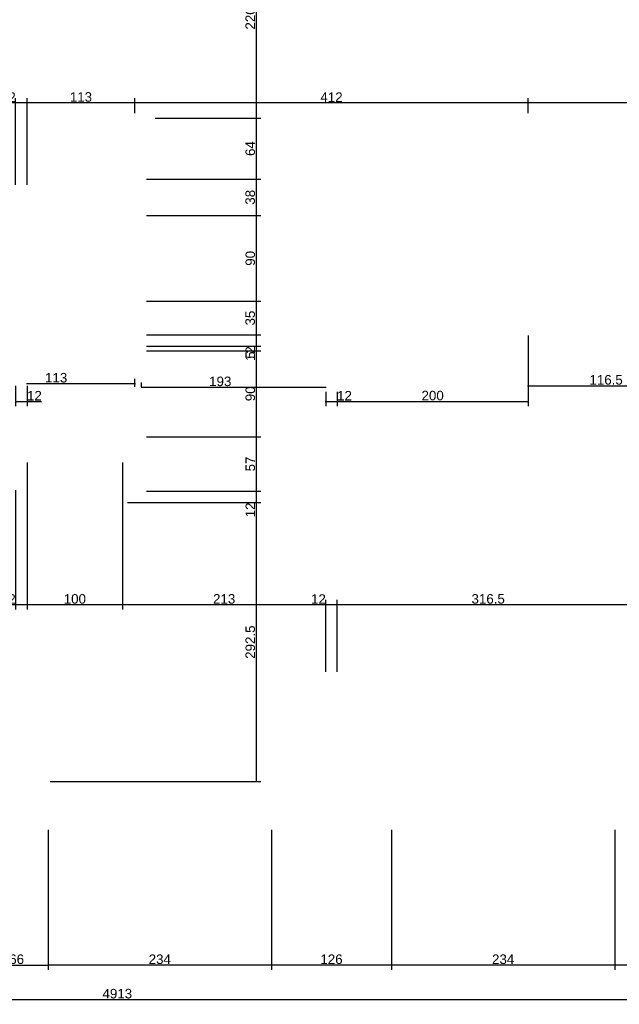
# Model space of a CAD drawing. Header units: millimetres. Extents: x 126553 to 403692, y -95821 to 38049.
# Tile 15 of 256: x 129125 to 129753, y -30615 to -29583. Entities that reach past the tile are written whole.
import ezdxf

# ---------------------------------------------------------------- set-up
doc = ezdxf.new("R2010")
doc.units = ezdxf.units.MM
doc.layers.add('11_wymiary', color=55, linetype='Continuous')
doc.layers.add('11_wymiary @ 50', color=55, linetype='Continuous')
doc.styles.add('11_RJ', font='arial.ttf')
doc.dimstyles.new('11_RJ (cc)', dxfattribs={"dimtxt": 0.2, "dimasz": 0.001, "dimexe": 0.1, "dimexo": 0.1, "dimgap": 0.02, "dimtad": 1, "dimdec": 1, "dimrnd": 0.5, "dimzin": 12, "dimdsep": 46, "dimtxsty": '11_RJ', "dimblk": 'OBLIQUE', "dimcen": 0, "dimdle": 0.01, "dimclrd": 256, "dimclre": 256, "dimclrt": 2, "dimazin": 3, "dimtfac": 1, "dimtdec": 1, "dimtofl": 0, "dimtmove": 0, "dimatfit": 3, "dimldrblk": 'DOT', "dimfxl": 1, "dimtolj": 1, "dimtzin": 13, "dimarcsym": 0})

# ---------------------------------------------------------------- blocks, each defined once
blk = doc.blocks.new('_Oblique')
at = {"color": 0, "linetype": 'ByBlock', "lineweight": -2}
blk.add_line((-0.5, -0.5), (0.5, 0.5), dxfattribs=at)
blk = doc.blocks.new('*D1806')
at = {"layer": '11_wymiary', "lineweight": -2, "transparency": 16777216}
for p, q in [((129748.2, -30431.7), (129748.2, -30578.5)), ((129814.5, -30431.7), (129814.5, -30578.5)), ((129815, -30573.5), (129747.7, -30573.5))]:
    blk.add_line(p, q, dxfattribs=at)
at = {"layer": 'Defpoints', "color": 0, "transparency": 16777216}
for p in [(129748.2, -30426.7), (129814.5, -30426.7), (129748.2, -30573.5)]:
    blk.add_point(p, dxfattribs=at)
at = {"layer": '11_wymiary', "lineweight": -2, "transparency": 16777216, "xscale": 0.05, "yscale": 0.05, "zscale": 0.05, "rotation": 180}
blk.add_blockref('_Oblique', (129748.2, -30573.5), dxfattribs=at)
at = {"layer": '11_wymiary', "lineweight": -2, "transparency": 16777216, "xscale": 0.05, "yscale": 0.05, "zscale": 0.05}
blk.add_blockref('_Oblique', (129814.5, -30573.5), dxfattribs=at)
at = {"layer": '11_wymiary', "color": 2, "transparency": 16777216, "insert": (129781.4, -30567.4), "char_height": 10, "attachment_point": 5, "style": '11_RJ'}
blk.add_mtext('\\A1;66', dxfattribs=at)
blk = doc.blocks.new('_Dot')
at = {"color": 0, "linetype": 'ByBlock', "lineweight": -2}
blk.add_line((-0.5, 0), (-1, 0), dxfattribs=at)
at = {"color": 0, "linetype": 'ByBlock', "const_width": 0.5}
blk.add_lwpolyline([(-0.25, 0, 1), (0.25, 0, 1)], format="xyb", close=True, dxfattribs=at)
blk = doc.blocks.new('*D1807')
at = {"layer": '11_wymiary', "lineweight": -2, "transparency": 16777216}
for p, q in [((129514.4, -30431.7), (129514.4, -30578.5)), ((129748.2, -30431.7), (129748.2, -30578.5)), ((129748.7, -30573.5), (129513.9, -30573.5))]:
    blk.add_line(p, q, dxfattribs=at)
at = {"layer": 'Defpoints', "color": 0, "transparency": 16777216}
for p in [(129514.4, -30426.7), (129748.2, -30426.7), (129514.4, -30573.5)]:
    blk.add_point(p, dxfattribs=at)
at = {"layer": '11_wymiary', "lineweight": -2, "transparency": 16777216, "xscale": 0.05, "yscale": 0.05, "zscale": 0.05, "rotation": 180}
blk.add_blockref('_Oblique', (129514.4, -30573.5), dxfattribs=at)
at = {"layer": '11_wymiary', "lineweight": -2, "transparency": 16777216, "xscale": 0.05, "yscale": 0.05, "zscale": 0.05}
blk.add_blockref('_Oblique', (129748.2, -30573.5), dxfattribs=at)
at = {"layer": '11_wymiary', "color": 2, "transparency": 16777216, "insert": (129631.3, -30567.4), "char_height": 10, "attachment_point": 5, "style": '11_RJ'}
blk.add_mtext('\\A1;234', dxfattribs=at)
blk = doc.blocks.new('*D1808')
at = {"layer": '11_wymiary', "lineweight": -2, "transparency": 16777216}
for p, q in [((129388.4, -30431.7), (129388.4, -30578.5)), ((129514.4, -30431.7), (129514.4, -30578.5)), ((129514.9, -30573.5), (129387.9, -30573.5))]:
    blk.add_line(p, q, dxfattribs=at)
at = {"layer": 'Defpoints', "color": 0, "transparency": 16777216}
for p in [(129388.4, -30426.7), (129514.4, -30426.7), (129388.4, -30573.5)]:
    blk.add_point(p, dxfattribs=at)
at = {"layer": '11_wymiary', "lineweight": -2, "transparency": 16777216, "xscale": 0.05, "yscale": 0.05, "zscale": 0.05, "rotation": 180}
blk.add_blockref('_Oblique', (129388.4, -30573.5), dxfattribs=at)
at = {"layer": '11_wymiary', "lineweight": -2, "transparency": 16777216, "xscale": 0.05, "yscale": 0.05, "zscale": 0.05}
blk.add_blockref('_Oblique', (129514.4, -30573.5), dxfattribs=at)
at = {"layer": '11_wymiary', "color": 2, "transparency": 16777216, "insert": (129451.4, -30567.4), "char_height": 10, "attachment_point": 5, "style": '11_RJ'}
blk.add_mtext('\\A1;126', dxfattribs=at)
blk = doc.blocks.new('*D1809')
at = {"layer": '11_wymiary', "lineweight": -2, "transparency": 16777216}
for p, q in [((129154.5, -30431.7), (129154.5, -30578.5)), ((129388.4, -30431.7), (129388.4, -30578.5)), ((129388.9, -30573.5), (129154, -30573.5))]:
    blk.add_line(p, q, dxfattribs=at)
at = {"layer": 'Defpoints', "color": 0, "transparency": 16777216}
for p in [(129154.5, -30426.7), (129388.4, -30426.7), (129154.5, -30573.5)]:
    blk.add_point(p, dxfattribs=at)
at = {"layer": '11_wymiary', "lineweight": -2, "transparency": 16777216, "xscale": 0.05, "yscale": 0.05, "zscale": 0.05, "rotation": 180}
blk.add_blockref('_Oblique', (129154.5, -30573.5), dxfattribs=at)
at = {"layer": '11_wymiary', "lineweight": -2, "transparency": 16777216, "xscale": 0.05, "yscale": 0.05, "zscale": 0.05}
blk.add_blockref('_Oblique', (129388.4, -30573.5), dxfattribs=at)
at = {"layer": '11_wymiary', "color": 2, "transparency": 16777216, "insert": (129271.4, -30567.4), "char_height": 10, "attachment_point": 5, "style": '11_RJ'}
blk.add_mtext('\\A1;234', dxfattribs=at)
blk = doc.blocks.new('*D1810')
at = {"layer": '11_wymiary', "lineweight": -2, "transparency": 16777216}
for p, q in [((129088.4, -30558.5), (129088.4, -30578.5)), ((129154.5, -30558.5), (129154.5, -30578.5)), ((129087.9, -30573.5), (129155, -30573.5))]:
    blk.add_line(p, q, dxfattribs=at)
at = {"layer": 'Defpoints', "color": 0, "transparency": 16777216}
for p in [(129088.4, -30553.5), (129154.5, -30553.5), (129154.5, -30573.5)]:
    blk.add_point(p, dxfattribs=at)
at = {"layer": '11_wymiary', "lineweight": -2, "transparency": 16777216, "xscale": 0.05, "yscale": 0.05, "zscale": 0.05, "rotation": 180}
blk.add_blockref('_Oblique', (129088.4, -30573.5), dxfattribs=at)
at = {"layer": '11_wymiary', "lineweight": -2, "transparency": 16777216, "xscale": 0.05, "yscale": 0.05, "zscale": 0.05}
blk.add_blockref('_Oblique', (129154.5, -30573.5), dxfattribs=at)
at = {"layer": '11_wymiary', "color": 2, "transparency": 16777216, "insert": (129121.4, -30567.4), "char_height": 10, "attachment_point": 5, "style": '11_RJ'}
blk.add_mtext('\\A1;66', dxfattribs=at)
blk = doc.blocks.new('*D2021')
at = {"layer": '11_wymiary', "lineweight": -2, "transparency": 16777216}
for p, q in [((129372.4, -29464.7), (129372.4, -29686.1)), ((129351.4, -29465.2), (129377.4, -29465.2)), ((129266.4, -29685.6), (129377.4, -29685.6))]:
    blk.add_line(p, q, dxfattribs=at)
at = {"layer": 'Defpoints', "color": 0, "transparency": 16777216}
for p in [(129346.4, -29465.2), (129261.4, -29685.6), (129372.4, -29685.6)]:
    blk.add_point(p, dxfattribs=at)
at = {"layer": '11_wymiary', "lineweight": -2, "transparency": 16777216, "xscale": 0.05, "yscale": 0.05, "zscale": 0.05}
for p, rotation in [((129372.4, -29465.2), 90), ((129372.4, -29685.6), 270)]:
    blk.add_blockref('_Oblique', p, dxfattribs=dict(at, rotation=rotation))
at = {"layer": '11_wymiary', "color": 2, "transparency": 16777216, "insert": (129366.3, -29575.4), "char_height": 10, "attachment_point": 5, "rotation": 90, "style": '11_RJ'}
blk.add_mtext('\\A1;220.5', dxfattribs=at)
blk = doc.blocks.new('*D2022')
at = {"layer": '11_wymiary', "lineweight": -2, "transparency": 16777216}
for p, q in [((129266.4, -29685.6), (129377.4, -29685.6)), ((129372.4, -29685.1), (129372.4, -29750.1)), ((129257.4, -29749.6), (129377.4, -29749.6))]:
    blk.add_line(p, q, dxfattribs=at)
at = {"layer": 'Defpoints', "color": 0, "transparency": 16777216}
for p in [(129261.4, -29685.6), (129252.4, -29749.6), (129372.4, -29749.6)]:
    blk.add_point(p, dxfattribs=at)
at = {"layer": '11_wymiary', "lineweight": -2, "transparency": 16777216, "xscale": 0.05, "yscale": 0.05, "zscale": 0.05}
for p, rotation in [((129372.4, -29685.6), 90), ((129372.4, -29749.6), 270)]:
    blk.add_blockref('_Oblique', p, dxfattribs=dict(at, rotation=rotation))
at = {"layer": '11_wymiary', "color": 2, "transparency": 16777216, "insert": (129366.3, -29717.6), "char_height": 10, "attachment_point": 5, "rotation": 90, "style": '11_RJ'}
blk.add_mtext('\\A1;64', dxfattribs=at)
blk = doc.blocks.new('*D2023')
at = {"layer": '11_wymiary', "lineweight": -2, "transparency": 16777216}
for p, q in [((129257.4, -29749.6), (129377.4, -29749.6)), ((129372.4, -29749.1), (129372.4, -29788.2)), ((129257.4, -29787.7), (129377.4, -29787.7))]:
    blk.add_line(p, q, dxfattribs=at)
at = {"layer": 'Defpoints', "color": 0, "transparency": 16777216}
for p in [(129252.4, -29749.6), (129252.4, -29787.7), (129372.4, -29787.7)]:
    blk.add_point(p, dxfattribs=at)
at = {"layer": '11_wymiary', "lineweight": -2, "transparency": 16777216, "xscale": 0.05, "yscale": 0.05, "zscale": 0.05}
for p, rotation in [((129372.4, -29749.6), 90), ((129372.4, -29787.7), 270)]:
    blk.add_blockref('_Oblique', p, dxfattribs=dict(at, rotation=rotation))
at = {"layer": '11_wymiary', "color": 2, "transparency": 16777216, "insert": (129366.2, -29768.7), "char_height": 10, "attachment_point": 5, "rotation": 90, "style": '11_RJ'}
blk.add_mtext('\\A1;38', dxfattribs=at)
blk = doc.blocks.new('*D2024')
at = {"layer": '11_wymiary', "lineweight": -2, "transparency": 16777216}
for p, q in [((129257.4, -29787.7), (129377.4, -29787.7)), ((129372.4, -29787.2), (129372.4, -29878.2)), ((129257.4, -29877.7), (129377.4, -29877.7))]:
    blk.add_line(p, q, dxfattribs=at)
at = {"layer": 'Defpoints', "color": 0, "transparency": 16777216}
for p in [(129252.4, -29787.7), (129252.4, -29877.7), (129372.4, -29877.7)]:
    blk.add_point(p, dxfattribs=at)
at = {"layer": '11_wymiary', "lineweight": -2, "transparency": 16777216, "xscale": 0.05, "yscale": 0.05, "zscale": 0.05}
for p, rotation in [((129372.4, -29787.7), 90), ((129372.4, -29877.7), 270)]:
    blk.add_blockref('_Oblique', p, dxfattribs=dict(at, rotation=rotation))
at = {"layer": '11_wymiary', "color": 2, "transparency": 16777216, "insert": (129366.3, -29832.7), "char_height": 10, "attachment_point": 5, "rotation": 90, "style": '11_RJ'}
blk.add_mtext('\\A1;90', dxfattribs=at)
blk = doc.blocks.new('*D2025')
at = {"layer": '11_wymiary', "lineweight": -2, "transparency": 16777216}
for p, q in [((129372.4, -29877.2), (129372.4, -29913.4)), ((129257.4, -29877.7), (129377.4, -29877.7)), ((129257.4, -29912.9), (129377.4, -29912.9))]:
    blk.add_line(p, q, dxfattribs=at)
at = {"layer": 'Defpoints', "color": 0, "transparency": 16777216}
for p in [(129252.4, -29877.7), (129252.4, -29912.9), (129372.4, -29912.9)]:
    blk.add_point(p, dxfattribs=at)
at = {"layer": '11_wymiary', "lineweight": -2, "transparency": 16777216, "xscale": 0.05, "yscale": 0.05, "zscale": 0.05}
for p, rotation in [((129372.4, -29877.7), 90), ((129372.4, -29912.9), 270)]:
    blk.add_blockref('_Oblique', p, dxfattribs=dict(at, rotation=rotation))
at = {"layer": '11_wymiary', "color": 2, "transparency": 16777216, "insert": (129366.2, -29895.3), "char_height": 10, "attachment_point": 5, "rotation": 90, "style": '11_RJ'}
blk.add_mtext('\\A1;35', dxfattribs=at)
blk = doc.blocks.new('*D2026')
at = {"layer": '11_wymiary', "lineweight": -2, "transparency": 16777216}
for p, q in [((129257.4, -29912.9), (129377.4, -29912.9)), ((129372.4, -29912.4), (129372.4, -29924.9)), ((129257.4, -29924.9), (129377.4, -29924.9)), ((129372.4, -29924.9), (129372.4, -29940.3))]:
    blk.add_line(p, q, dxfattribs=at)
at = {"layer": 'Defpoints', "color": 0, "transparency": 16777216}
for p in [(129252.4, -29912.9), (129252.4, -29924.9), (129372.4, -29924.9)]:
    blk.add_point(p, dxfattribs=at)
at = {"layer": '11_wymiary', "lineweight": -2, "transparency": 16777216, "xscale": 0.05, "yscale": 0.05, "zscale": 0.05}
for p, rotation in [((129372.4, -29912.9), 90), ((129372.4, -29924.9), 270)]:
    blk.add_blockref('_Oblique', p, dxfattribs=dict(at, rotation=rotation))
at = {"layer": '11_wymiary', "color": 2, "transparency": 16777216, "insert": (129366.3, -29932.6), "char_height": 10, "attachment_point": 5, "rotation": 90, "style": '11_RJ'}
blk.add_mtext('\\A1;12', dxfattribs=at)
blk = doc.blocks.new('*D2027')
at = {"layer": '11_wymiary', "lineweight": -2, "transparency": 16777216}
for p, q in [((129257.4, -29924.9), (129377.4, -29924.9)), ((129372.4, -29924.4), (129372.4, -29929.7)), ((129257.4, -29929.7), (129377.4, -29929.7)), ((129372.4, -29929.7), (129372.4, -29938.4))]:
    blk.add_line(p, q, dxfattribs=at)
at = {"layer": 'Defpoints', "color": 0, "transparency": 16777216}
for p in [(129252.4, -29924.9), (129252.4, -29929.7), (129372.4, -29929.7)]:
    blk.add_point(p, dxfattribs=at)
at = {"layer": '11_wymiary', "lineweight": -2, "transparency": 16777216, "xscale": 0.05, "yscale": 0.05, "zscale": 0.05}
for p, rotation in [((129372.4, -29924.9), 90), ((129372.4, -29929.7), 270)]:
    blk.add_blockref('_Oblique', p, dxfattribs=dict(at, rotation=rotation))
at = {"layer": '11_wymiary', "color": 2, "transparency": 16777216, "insert": (129366.3, -29934.1), "char_height": 10, "attachment_point": 5, "rotation": 90, "style": '11_RJ'}
blk.add_mtext('\\A1;5', dxfattribs=at)
blk = doc.blocks.new('*D2028')
at = {"layer": '11_wymiary', "lineweight": -2, "transparency": 16777216}
for p, q in [((129257.4, -29929.7), (129377.4, -29929.7)), ((129372.4, -29929.2), (129372.4, -30020.2)), ((129257.4, -30019.7), (129377.4, -30019.7))]:
    blk.add_line(p, q, dxfattribs=at)
at = {"layer": 'Defpoints', "color": 0, "transparency": 16777216}
for p in [(129252.4, -29929.7), (129252.4, -30019.7), (129372.4, -30019.7)]:
    blk.add_point(p, dxfattribs=at)
at = {"layer": '11_wymiary', "lineweight": -2, "transparency": 16777216, "xscale": 0.05, "yscale": 0.05, "zscale": 0.05}
for p, rotation in [((129372.4, -29929.7), 90), ((129372.4, -30019.7), 270)]:
    blk.add_blockref('_Oblique', p, dxfattribs=dict(at, rotation=rotation))
at = {"layer": '11_wymiary', "color": 2, "transparency": 16777216, "insert": (129366.3, -29974.7), "char_height": 10, "attachment_point": 5, "rotation": 90, "style": '11_RJ'}
blk.add_mtext('\\A1;90', dxfattribs=at)
blk = doc.blocks.new('*D2029')
at = {"layer": '11_wymiary', "lineweight": -2, "transparency": 16777216}
for p, q in [((129257.4, -30019.7), (129377.4, -30019.7)), ((129372.4, -30019.2), (129372.4, -30077.2)), ((129257.4, -30076.7), (129377.4, -30076.7))]:
    blk.add_line(p, q, dxfattribs=at)
at = {"layer": 'Defpoints', "color": 0, "transparency": 16777216}
for p in [(129252.4, -30019.7), (129252.4, -30076.7), (129372.4, -30076.7)]:
    blk.add_point(p, dxfattribs=at)
at = {"layer": '11_wymiary', "lineweight": -2, "transparency": 16777216, "xscale": 0.05, "yscale": 0.05, "zscale": 0.05}
for p, rotation in [((129372.4, -30019.7), 90), ((129372.4, -30076.7), 270)]:
    blk.add_blockref('_Oblique', p, dxfattribs=dict(at, rotation=rotation))
at = {"layer": '11_wymiary', "color": 2, "transparency": 16777216, "insert": (129366.3, -30048.2), "char_height": 10, "attachment_point": 5, "rotation": 90, "style": '11_RJ'}
blk.add_mtext('\\A1;57', dxfattribs=at)
blk = doc.blocks.new('*D2030')
at = {"layer": '11_wymiary', "lineweight": -2, "transparency": 16777216}
for p, q in [((129257.4, -30076.7), (129377.4, -30076.7)), ((129372.4, -30076.2), (129372.4, -30088.7)), ((129237.4, -30088.7), (129377.4, -30088.7)), ((129372.4, -30088.7), (129372.4, -30104.1))]:
    blk.add_line(p, q, dxfattribs=at)
at = {"layer": 'Defpoints', "color": 0, "transparency": 16777216}
for p in [(129252.4, -30076.7), (129232.4, -30088.7), (129372.4, -30088.7)]:
    blk.add_point(p, dxfattribs=at)
at = {"layer": '11_wymiary', "lineweight": -2, "transparency": 16777216, "xscale": 0.05, "yscale": 0.05, "zscale": 0.05}
for p, rotation in [((129372.4, -30076.7), 90), ((129372.4, -30088.7), 270)]:
    blk.add_blockref('_Oblique', p, dxfattribs=dict(at, rotation=rotation))
at = {"layer": '11_wymiary', "color": 2, "transparency": 16777216, "insert": (129366.3, -30096.4), "char_height": 10, "attachment_point": 5, "rotation": 90, "style": '11_RJ'}
blk.add_mtext('\\A1;12', dxfattribs=at)
blk = doc.blocks.new('*D2031')
at = {"layer": '11_wymiary', "lineweight": -2, "transparency": 16777216}
for p, q in [((129237.4, -30088.7), (129377.4, -30088.7)), ((129372.4, -30088.2), (129372.4, -30381.7)), ((129156.4, -30381.2), (129377.4, -30381.2))]:
    blk.add_line(p, q, dxfattribs=at)
at = {"layer": 'Defpoints', "color": 0, "transparency": 16777216}
for p in [(129232.4, -30088.7), (129151.4, -30381.2), (129372.4, -30381.2)]:
    blk.add_point(p, dxfattribs=at)
at = {"layer": '11_wymiary', "lineweight": -2, "transparency": 16777216, "xscale": 0.05, "yscale": 0.05, "zscale": 0.05}
for p, rotation in [((129372.4, -30088.7), 90), ((129372.4, -30381.2), 270)]:
    blk.add_blockref('_Oblique', p, dxfattribs=dict(at, rotation=rotation))
at = {"layer": '11_wymiary', "color": 2, "transparency": 16777216, "insert": (129366.3, -30235), "char_height": 10, "attachment_point": 5, "rotation": 90, "style": '11_RJ'}
blk.add_mtext('\\A1;292.5', dxfattribs=at)
blk = doc.blocks.new('*D2055')
at = {"layer": '11_wymiary', "lineweight": -2, "transparency": 16777216}
for p, q in [((129905.9, -29669.7), (129656.9, -29669.7)), ((129657.4, -29680.6), (129657.4, -29664.7)), ((129905.4, -29680.6), (129905.4, -29664.7))]:
    blk.add_line(p, q, dxfattribs=at)
at = {"layer": 'Defpoints', "color": 0, "transparency": 16777216}
for p in [(129657.4, -29669.7), (129657.4, -29685.6), (129905.4, -29685.6)]:
    blk.add_point(p, dxfattribs=at)
at = {"layer": '11_wymiary', "lineweight": -2, "transparency": 16777216, "xscale": 0.05, "yscale": 0.05, "zscale": 0.05, "rotation": 180}
blk.add_blockref('_Oblique', (129657.4, -29669.7), dxfattribs=at)
at = {"layer": '11_wymiary', "lineweight": -2, "transparency": 16777216, "xscale": 0.05, "yscale": 0.05, "zscale": 0.05}
blk.add_blockref('_Oblique', (129905.4, -29669.7), dxfattribs=at)
at = {"layer": '11_wymiary', "color": 2, "transparency": 16777216, "insert": (129781.4, -29663.6), "char_height": 10, "attachment_point": 5, "style": '11_RJ'}
blk.add_mtext('\\A1;248', dxfattribs=at)
blk = doc.blocks.new('*D2056')
at = {"layer": '11_wymiary', "lineweight": -2, "transparency": 16777216}
for p, q in [((129657.9, -29669.7), (129244.9, -29669.7)), ((129245.4, -29680.6), (129245.4, -29664.7)), ((129657.4, -29680.6), (129657.4, -29664.7))]:
    blk.add_line(p, q, dxfattribs=at)
at = {"layer": 'Defpoints', "color": 0, "transparency": 16777216}
for p in [(129245.4, -29669.7), (129245.4, -29685.6), (129657.4, -29685.6)]:
    blk.add_point(p, dxfattribs=at)
at = {"layer": '11_wymiary', "lineweight": -2, "transparency": 16777216, "xscale": 0.05, "yscale": 0.05, "zscale": 0.05, "rotation": 180}
blk.add_blockref('_Oblique', (129245.4, -29669.7), dxfattribs=at)
at = {"layer": '11_wymiary', "lineweight": -2, "transparency": 16777216, "xscale": 0.05, "yscale": 0.05, "zscale": 0.05}
blk.add_blockref('_Oblique', (129657.4, -29669.7), dxfattribs=at)
at = {"layer": '11_wymiary', "color": 2, "transparency": 16777216, "insert": (129451.4, -29663.7), "char_height": 10, "attachment_point": 5, "style": '11_RJ'}
blk.add_mtext('\\A1;412', dxfattribs=at)
blk = doc.blocks.new('*D2057')
at = {"layer": '11_wymiary', "lineweight": -2, "transparency": 16777216}
for p, q in [((129245.9, -29669.7), (129131.8, -29669.7)), ((129132.3, -29755.6), (129132.3, -29664.7)), ((129245.4, -29680.6), (129245.4, -29664.7))]:
    blk.add_line(p, q, dxfattribs=at)
at = {"layer": 'Defpoints', "color": 0, "transparency": 16777216}
for p in [(129132.3, -29669.7), (129245.4, -29685.6), (129132.3, -29760.6)]:
    blk.add_point(p, dxfattribs=at)
at = {"layer": '11_wymiary', "lineweight": -2, "transparency": 16777216, "xscale": 0.05, "yscale": 0.05, "zscale": 0.05, "rotation": 180}
blk.add_blockref('_Oblique', (129132.3, -29669.7), dxfattribs=at)
at = {"layer": '11_wymiary', "lineweight": -2, "transparency": 16777216, "xscale": 0.05, "yscale": 0.05, "zscale": 0.05}
blk.add_blockref('_Oblique', (129245.4, -29669.7), dxfattribs=at)
at = {"layer": '11_wymiary', "color": 2, "transparency": 16777216, "insert": (129188.8, -29663.6), "char_height": 10, "attachment_point": 5, "style": '11_RJ'}
blk.add_mtext('\\A1;113', dxfattribs=at)
blk = doc.blocks.new('*D2058')
at = {"layer": '11_wymiary', "lineweight": -2, "transparency": 16777216}
for p, q in [((129120.3, -29669.7), (129105, -29669.7)), ((129120.3, -29755.6), (129120.3, -29664.7)), ((129132.8, -29669.7), (129120.3, -29669.7)), ((129132.3, -29755.6), (129132.3, -29664.7))]:
    blk.add_line(p, q, dxfattribs=at)
at = {"layer": 'Defpoints', "color": 0, "transparency": 16777216}
for p in [(129120.3, -29669.7), (129120.3, -29760.6), (129132.3, -29760.6)]:
    blk.add_point(p, dxfattribs=at)
at = {"layer": '11_wymiary', "lineweight": -2, "transparency": 16777216, "xscale": 0.05, "yscale": 0.05, "zscale": 0.05, "rotation": 180}
blk.add_blockref('_Oblique', (129120.3, -29669.7), dxfattribs=at)
at = {"layer": '11_wymiary', "lineweight": -2, "transparency": 16777216, "xscale": 0.05, "yscale": 0.05, "zscale": 0.05}
blk.add_blockref('_Oblique', (129132.3, -29669.7), dxfattribs=at)
at = {"layer": '11_wymiary', "color": 2, "transparency": 16777216, "insert": (129112.6, -29663.7), "char_height": 10, "attachment_point": 5, "style": '11_RJ'}
blk.add_mtext('\\A1;12', dxfattribs=at)
blk = doc.blocks.new('*D2119')
at = {"layer": '11_wymiary', "lineweight": -2, "transparency": 16777216}
for p, q in [((129774.4, -30195.8), (129456.9, -30195.8)), ((129457.4, -30266.1), (129457.4, -30190.8)), ((129773.9, -30329.1), (129773.9, -30190.8))]:
    blk.add_line(p, q, dxfattribs=at)
at = {"layer": 'Defpoints', "color": 0, "transparency": 16777216}
for p in [(129457.4, -30195.8), (129457.4, -30271.1), (129773.9, -30334.1)]:
    blk.add_point(p, dxfattribs=at)
at = {"layer": '11_wymiary', "lineweight": -2, "transparency": 16777216, "xscale": 0.05, "yscale": 0.05, "zscale": 0.05, "rotation": 180}
blk.add_blockref('_Oblique', (129457.4, -30195.8), dxfattribs=at)
at = {"layer": '11_wymiary', "lineweight": -2, "transparency": 16777216, "xscale": 0.05, "yscale": 0.05, "zscale": 0.05}
blk.add_blockref('_Oblique', (129773.9, -30195.8), dxfattribs=at)
at = {"layer": '11_wymiary', "color": 2, "transparency": 16777216, "insert": (129615.6, -30189.7), "char_height": 10, "attachment_point": 5, "style": '11_RJ'}
blk.add_mtext('\\A1;316.5', dxfattribs=at)
blk = doc.blocks.new('*D2120')
at = {"layer": '11_wymiary', "lineweight": -2, "transparency": 16777216}
for p, q in [((129445.4, -30195.8), (129430, -30195.8)), ((129445.4, -30266.1), (129445.4, -30190.8)), ((129457.9, -30195.8), (129445.4, -30195.8)), ((129457.4, -30266.1), (129457.4, -30190.8))]:
    blk.add_line(p, q, dxfattribs=at)
at = {"layer": 'Defpoints', "color": 0, "transparency": 16777216}
for p in [(129445.4, -30195.8), (129445.4, -30271.1), (129457.4, -30271.1)]:
    blk.add_point(p, dxfattribs=at)
at = {"layer": '11_wymiary', "lineweight": -2, "transparency": 16777216, "xscale": 0.05, "yscale": 0.05, "zscale": 0.05, "rotation": 180}
blk.add_blockref('_Oblique', (129445.4, -30195.8), dxfattribs=at)
at = {"layer": '11_wymiary', "lineweight": -2, "transparency": 16777216, "xscale": 0.05, "yscale": 0.05, "zscale": 0.05}
blk.add_blockref('_Oblique', (129457.4, -30195.8), dxfattribs=at)
at = {"layer": '11_wymiary', "color": 2, "transparency": 16777216, "insert": (129437.7, -30189.8), "char_height": 10, "attachment_point": 5, "style": '11_RJ'}
blk.add_mtext('\\A1;12', dxfattribs=at)
blk = doc.blocks.new('*D2121')
at = {"layer": '11_wymiary', "lineweight": -2, "transparency": 16777216}
for p, q in [((129232.4, -30046.6), (129232.4, -30200.8)), ((129445.9, -30195.8), (129231.9, -30195.8)), ((129445.4, -30266.1), (129445.4, -30190.8))]:
    blk.add_line(p, q, dxfattribs=at)
at = {"layer": 'Defpoints', "color": 0, "transparency": 16777216}
for p in [(129232.4, -30041.6), (129232.4, -30195.8), (129445.4, -30271.1)]:
    blk.add_point(p, dxfattribs=at)
at = {"layer": '11_wymiary', "lineweight": -2, "transparency": 16777216, "xscale": 0.05, "yscale": 0.05, "zscale": 0.05, "rotation": 180}
blk.add_blockref('_Oblique', (129232.4, -30195.8), dxfattribs=at)
at = {"layer": '11_wymiary', "lineweight": -2, "transparency": 16777216, "xscale": 0.05, "yscale": 0.05, "zscale": 0.05}
blk.add_blockref('_Oblique', (129445.4, -30195.8), dxfattribs=at)
at = {"layer": '11_wymiary', "color": 2, "transparency": 16777216, "insert": (129338.9, -30189.7), "char_height": 10, "attachment_point": 5, "style": '11_RJ'}
blk.add_mtext('\\A1;213', dxfattribs=at)
blk = doc.blocks.new('*D2122')
at = {"layer": '11_wymiary', "lineweight": -2, "transparency": 16777216}
for p, q in [((129132.4, -30046.6), (129132.4, -30200.8)), ((129232.4, -30046.6), (129232.4, -30200.8)), ((129232.9, -30195.8), (129131.9, -30195.8))]:
    blk.add_line(p, q, dxfattribs=at)
at = {"layer": 'Defpoints', "color": 0, "transparency": 16777216}
for p in [(129132.4, -30041.6), (129232.4, -30041.6), (129132.4, -30195.8)]:
    blk.add_point(p, dxfattribs=at)
at = {"layer": '11_wymiary', "lineweight": -2, "transparency": 16777216, "xscale": 0.05, "yscale": 0.05, "zscale": 0.05, "rotation": 180}
blk.add_blockref('_Oblique', (129132.4, -30195.8), dxfattribs=at)
at = {"layer": '11_wymiary', "lineweight": -2, "transparency": 16777216, "xscale": 0.05, "yscale": 0.05, "zscale": 0.05}
blk.add_blockref('_Oblique', (129232.4, -30195.8), dxfattribs=at)
at = {"layer": '11_wymiary', "color": 2, "transparency": 16777216, "insert": (129182.4, -30189.7), "char_height": 10, "attachment_point": 5, "style": '11_RJ'}
blk.add_mtext('\\A1;100', dxfattribs=at)
blk = doc.blocks.new('*D2123')
at = {"layer": '11_wymiary', "lineweight": -2, "transparency": 16777216}
for p, q in [((129120.3, -30075.6), (129120.3, -30200.8)), ((129132.3, -30075.6), (129132.3, -30200.8)), ((129120.3, -30195.8), (129105, -30195.8)), ((129132.8, -30195.8), (129120.3, -30195.8))]:
    blk.add_line(p, q, dxfattribs=at)
at = {"layer": 'Defpoints', "color": 0, "transparency": 16777216}
for p in [(129120.3, -30070.6), (129132.3, -30070.6), (129120.3, -30195.8)]:
    blk.add_point(p, dxfattribs=at)
at = {"layer": '11_wymiary', "lineweight": -2, "transparency": 16777216, "xscale": 0.05, "yscale": 0.05, "zscale": 0.05, "rotation": 180}
blk.add_blockref('_Oblique', (129120.3, -30195.8), dxfattribs=at)
at = {"layer": '11_wymiary', "lineweight": -2, "transparency": 16777216, "xscale": 0.05, "yscale": 0.05, "zscale": 0.05}
blk.add_blockref('_Oblique', (129132.3, -30195.8), dxfattribs=at)
at = {"layer": '11_wymiary', "color": 2, "transparency": 16777216, "insert": (129112.6, -30189.8), "char_height": 10, "attachment_point": 5, "style": '11_RJ'}
blk.add_mtext('\\A1;12', dxfattribs=at)
blk = doc.blocks.new('*D2179')
at = {"layer": '11_wymiary', "lineweight": -2, "transparency": 16777216}
for p, q in [((129120.3, -29966.4), (129120.3, -29987.7)), ((129132.3, -29966.4), (129132.3, -29987.7)), ((129119.8, -29982.7), (129132.3, -29982.7)), ((129132.3, -29982.7), (129147.6, -29982.7))]:
    blk.add_line(p, q, dxfattribs=at)
at = {"layer": 'Defpoints', "color": 0, "transparency": 16777216}
for p in [(129120.3, -29961.4), (129132.3, -29961.4), (129132.3, -29982.7)]:
    blk.add_point(p, dxfattribs=at)
at = {"layer": '11_wymiary', "lineweight": -2, "transparency": 16777216, "xscale": 0.05, "yscale": 0.05, "zscale": 0.05, "rotation": 180}
blk.add_blockref('_Oblique', (129120.3, -29982.7), dxfattribs=at)
at = {"layer": '11_wymiary', "lineweight": -2, "transparency": 16777216, "xscale": 0.05, "yscale": 0.05, "zscale": 0.05}
blk.add_blockref('_Oblique', (129132.3, -29982.7), dxfattribs=at)
at = {"layer": '11_wymiary', "color": 2, "transparency": 16777216, "insert": (129140, -29976.7), "char_height": 10, "attachment_point": 5, "style": '11_RJ'}
blk.add_mtext('\\A1;12', dxfattribs=at)
blk = doc.blocks.new('*D2180')
at = {"layer": '11_wymiary', "lineweight": -2, "transparency": 16777216}
for p, q in [((129245.4, -29967.4), (129245.4, -29959)), ((129131.8, -29964), (129245.9, -29964)), ((129132.3, -29966.4), (129132.3, -29969))]:
    blk.add_line(p, q, dxfattribs=at)
at = {"layer": 'Defpoints', "color": 0, "transparency": 16777216}
for p in [(129132.3, -29961.4), (129245.4, -29964), (129245.4, -29972.4)]:
    blk.add_point(p, dxfattribs=at)
at = {"layer": '11_wymiary', "lineweight": -2, "transparency": 16777216, "xscale": 0.05, "yscale": 0.05, "zscale": 0.05, "rotation": 180}
blk.add_blockref('_Oblique', (129132.3, -29964), dxfattribs=at)
at = {"layer": '11_wymiary', "lineweight": -2, "transparency": 16777216, "xscale": 0.05, "yscale": 0.05, "zscale": 0.05}
blk.add_blockref('_Oblique', (129245.4, -29964), dxfattribs=at)
at = {"layer": '11_wymiary', "color": 2, "transparency": 16777216, "insert": (129162.8, -29957.9), "char_height": 10, "attachment_point": 5, "style": '11_RJ'}
blk.add_mtext('\\A1;113', dxfattribs=at)
blk = doc.blocks.new('*D2181')
at = {"layer": '11_wymiary', "lineweight": -2, "transparency": 16777216}
for p, q in [((129251.9, -29967.8), (129445.9, -29967.8)), ((129252.4, -29967.4), (129252.4, -29962.8)), ((129445.4, -29972.6), (129445.4, -29972.8))]:
    blk.add_line(p, q, dxfattribs=at)
at = {"layer": 'Defpoints', "color": 0, "transparency": 16777216}
for p in [(129445.4, -29967.6), (129445.4, -29967.8), (129252.4, -29972.4)]:
    blk.add_point(p, dxfattribs=at)
at = {"layer": '11_wymiary', "lineweight": -2, "transparency": 16777216, "xscale": 0.05, "yscale": 0.05, "zscale": 0.05, "rotation": 180}
blk.add_blockref('_Oblique', (129252.4, -29967.8), dxfattribs=at)
at = {"layer": '11_wymiary', "lineweight": -2, "transparency": 16777216, "xscale": 0.05, "yscale": 0.05, "zscale": 0.05}
blk.add_blockref('_Oblique', (129445.4, -29967.8), dxfattribs=at)
at = {"layer": '11_wymiary', "color": 2, "transparency": 16777216, "insert": (129334.8, -29961.7), "char_height": 10, "attachment_point": 5, "style": '11_RJ'}
blk.add_mtext('\\A1;193', dxfattribs=at)
blk = doc.blocks.new('*D2182')
at = {"layer": '11_wymiary', "lineweight": -2, "transparency": 16777216}
for p, q in [((129445.4, -29972.6), (129445.4, -29987.7)), ((129457.4, -29972.6), (129457.4, -29987.7)), ((129444.9, -29982.7), (129457.4, -29982.7)), ((129457.4, -29982.7), (129472.7, -29982.7))]:
    blk.add_line(p, q, dxfattribs=at)
at = {"layer": 'Defpoints', "color": 0, "transparency": 16777216}
for p in [(129445.4, -29967.6), (129457.4, -29967.6), (129457.4, -29982.7)]:
    blk.add_point(p, dxfattribs=at)
at = {"layer": '11_wymiary', "lineweight": -2, "transparency": 16777216, "xscale": 0.05, "yscale": 0.05, "zscale": 0.05, "rotation": 180}
blk.add_blockref('_Oblique', (129445.4, -29982.7), dxfattribs=at)
at = {"layer": '11_wymiary', "lineweight": -2, "transparency": 16777216, "xscale": 0.05, "yscale": 0.05, "zscale": 0.05}
blk.add_blockref('_Oblique', (129457.4, -29982.7), dxfattribs=at)
at = {"layer": '11_wymiary', "color": 2, "transparency": 16777216, "insert": (129465, -29976.7), "char_height": 10, "attachment_point": 5, "style": '11_RJ'}
blk.add_mtext('\\A1;12', dxfattribs=at)
blk = doc.blocks.new('*D2183')
at = {"layer": '11_wymiary', "lineweight": -2, "transparency": 16777216}
for p, q in [((129657.4, -29913.7), (129657.4, -29987.7)), ((129457.4, -29972.6), (129457.4, -29987.7)), ((129456.9, -29982.7), (129657.9, -29982.7))]:
    blk.add_line(p, q, dxfattribs=at)
at = {"layer": 'Defpoints', "color": 0, "transparency": 16777216}
for p in [(129657.4, -29908.7), (129457.4, -29967.6), (129657.4, -29982.7)]:
    blk.add_point(p, dxfattribs=at)
at = {"layer": '11_wymiary', "lineweight": -2, "transparency": 16777216, "xscale": 0.05, "yscale": 0.05, "zscale": 0.05, "rotation": 180}
blk.add_blockref('_Oblique', (129457.4, -29982.7), dxfattribs=at)
at = {"layer": '11_wymiary', "lineweight": -2, "transparency": 16777216, "xscale": 0.05, "yscale": 0.05, "zscale": 0.05}
blk.add_blockref('_Oblique', (129657.4, -29982.7), dxfattribs=at)
at = {"layer": '11_wymiary', "color": 2, "transparency": 16777216, "insert": (129557.4, -29976.6), "char_height": 10, "attachment_point": 5, "style": '11_RJ'}
blk.add_mtext('\\A1;200', dxfattribs=at)
blk = doc.blocks.new('*D2184')
at = {"layer": '11_wymiary', "lineweight": -2, "transparency": 16777216}
for p, q in [((129657.4, -29913.7), (129657.4, -29971.2)), ((129773.9, -29956.4), (129773.9, -29971.2)), ((129656.9, -29966.2), (129774.4, -29966.2))]:
    blk.add_line(p, q, dxfattribs=at)
at = {"layer": 'Defpoints', "color": 0, "transparency": 16777216}
for p in [(129657.4, -29908.7), (129773.9, -29951.4), (129773.9, -29966.2)]:
    blk.add_point(p, dxfattribs=at)
at = {"layer": '11_wymiary', "lineweight": -2, "transparency": 16777216, "xscale": 0.05, "yscale": 0.05, "zscale": 0.05, "rotation": 180}
blk.add_blockref('_Oblique', (129657.4, -29966.2), dxfattribs=at)
at = {"layer": '11_wymiary', "lineweight": -2, "transparency": 16777216, "xscale": 0.05, "yscale": 0.05, "zscale": 0.05}
blk.add_blockref('_Oblique', (129773.9, -29966.2), dxfattribs=at)
at = {"layer": '11_wymiary', "color": 2, "transparency": 16777216, "insert": (129739.2, -29960.1), "char_height": 10, "attachment_point": 5, "style": '11_RJ'}
blk.add_mtext('\\A1;116.5', dxfattribs=at)
blk = doc.blocks.new('*D2288')
at = {"layer": '11_wymiary', "lineweight": -2, "transparency": 16777216}
for p, q in [((126770.4, -30431.7), (126770.4, -30614.6)), ((131683.4, -30431.7), (131683.4, -30614.6)), ((126769.9, -30609.6), (131683.9, -30609.6))]:
    blk.add_line(p, q, dxfattribs=at)
at = {"layer": 'Defpoints', "color": 0, "transparency": 16777216}
for p in [(126770.4, -30426.7), (131683.4, -30426.7), (131683.4, -30609.6)]:
    blk.add_point(p, dxfattribs=at)
at = {"layer": '11_wymiary', "lineweight": -2, "transparency": 16777216, "xscale": 0.05, "yscale": 0.05, "zscale": 0.05, "rotation": 180}
blk.add_blockref('_Oblique', (126770.4, -30609.6), dxfattribs=at)
at = {"layer": '11_wymiary', "lineweight": -2, "transparency": 16777216, "xscale": 0.05, "yscale": 0.05, "zscale": 0.05}
blk.add_blockref('_Oblique', (131683.4, -30609.6), dxfattribs=at)
at = {"layer": '11_wymiary', "color": 2, "transparency": 16777216, "insert": (129226.9, -30603.5), "char_height": 10, "attachment_point": 5, "style": '11_RJ'}
blk.add_mtext('\\A1;4913', dxfattribs=at)

msp = doc.modelspace()

# ---------------------------------------------------------------- dimensions: what is measured, and where the dimension line sits
at = {"layer": '11_wymiary @ 50'}
for base, p1, p2, picture, middle in [((129372.3564, -29685.61948), (129346.35078, -29465.23922), (129261.35078, -29685.61948), '*D2021', (129366.25067, -29575.42935)), ((129372.3564, -29749.61948), (129261.35078, -29685.61948), (129252.35078, -29749.61948), '*D2022', (129366.25067, -29717.61948)), ((129372.3564, -29787.73922), (129252.35078, -29749.61948), (129252.35078, -29787.73922), '*D2023', (129366.24726, -29768.67935)), ((129372.3564, -29877.73922), (129252.35078, -29787.73922), (129252.35078, -29877.73922), '*D2024', (129366.25067, -29832.73922)), ((129372.3564, -29912.92474), (129252.35078, -29877.73922), (129252.35078, -29912.92474), '*D2025', (129366.24726, -29895.33198)), ((129372.3564, -29924.92474), (129252.35078, -29912.92474), (129252.35078, -29924.92474), '*D2026', (129366.33593, -29932.61526)), ((129372.3564, -29929.73922), (129252.35078, -29924.92474), (129252.35078, -29929.73922), '*D2027', (129366.27113, -29934.10436)), ((129372.3564, -30019.73922), (129252.35078, -29929.73922), (129252.35078, -30019.73922), '*D2028', (129366.25067, -29974.73922)), ((129372.3564, -30076.73922), (129252.35078, -30019.73922), (129252.35078, -30076.73922), '*D2029', (129366.27113, -30048.23922)), ((129372.3564, -30088.73922), (129252.35078, -30076.73922), (129232.35078, -30088.73922), '*D2030', (129366.33593, -30096.42974)), ((129372.3564, -30381.23922), (129232.35078, -30088.73922), (129151.35078, -30381.23922), '*D2031', (129366.25067, -30234.98922))]:
    dim = msp.add_linear_dim(base=base, p1=p1, p2=p2, angle=90, dimstyle='11_RJ (cc)', override={"dimscale": 50, "dimtix": 0, "dimtofl": 0, "dimtmove": 0, "dimatfit": 3}, dxfattribs=at)
    dim.commit()
    dim.dimension.update_dxf_attribs({"geometry": picture, "text_midpoint": middle})
for base, p1, p2, picture, middle in [((129120.30696, -29669.69828), (129132.30696, -29760.61948), (129120.30696, -29760.61948), '*D2058', (129112.61644, -29663.67782)), ((129132.30696, -29669.69828), (129245.35078, -29685.61948), (129132.30696, -29760.61948), '*D2057', (129188.82887, -29663.58914)), ((129245.35078, -29669.69828), (129657.35078, -29685.61948), (129245.35078, -29685.61948), '*D2056', (129451.35078, -29663.67782)), ((129657.35078, -29669.69828), (129905.35078, -29685.61948), (129657.35078, -29685.61948), '*D2055', (129781.35078, -29663.59255)), ((129657.35078, -29982.71194), (129457.35078, -29967.57054), (129657.35078, -29908.73922), '*D2183', (129557.35078, -29976.60621)), ((129132.30696, -29982.71194), (129120.30696, -29961.38673), (129132.30696, -29961.38673), '*D2179', (129139.99748, -29976.69148)), ((129457.35078, -29982.71194), (129445.35078, -29967.57054), (129457.35078, -29967.57054), '*D2182', (129465.04129, -29976.69148)), ((129132.35078, -30195.81268), (129232.35078, -30041.63217), (129132.35078, -30041.63217), '*D2122', (129182.35078, -30189.70696)), ((129232.35078, -30195.81268), (129445.35078, -30271.13217), (129232.35078, -30041.63217), '*D2121', (129338.85078, -30189.70354)), ((129120.30696, -30195.81268), (129132.30696, -30070.5991), (129120.30696, -30070.5991), '*D2123', (129112.61644, -30189.79222)), ((129445.35078, -30195.81268), (129457.35078, -30271.13217), (129445.35078, -30271.13217), '*D2120', (129437.66026, -30189.79222)), ((129457.35078, -30195.81268), (129773.85078, -30334.13217), (129457.35078, -30271.13217), '*D2119', (129615.60078, -30189.70354)), ((131683.35078, -30609.59039), (126770.35078, -30426.73922), (131683.35078, -30426.73922), '*D2288', (129226.85078, -30603.48125)), ((129154.456, -30573.48808), (129388.35078, -30426.73922), (129154.456, -30426.73922), '*D1809', (129271.40339, -30567.37894)), ((129388.35078, -30573.48808), (129514.35078, -30426.73922), (129388.35078, -30426.73922), '*D1808', (129451.35078, -30567.38235)), ((129514.35078, -30573.48808), (129748.24555, -30426.73922), (129514.35078, -30426.73922), '*D1807', (129631.29816, -30567.37894)), ((129748.24555, -30573.48808), (129814.456, -30426.73922), (129748.24555, -30426.73922), '*D1806', (129781.35078, -30567.38235)), ((129154.456, -30573.48808), (129088.35078, -30553.48808), (129154.456, -30553.48808), '*D1810', (129121.40339, -30567.38235))]:
    dim = msp.add_linear_dim(base=base, p1=p1, p2=p2, dimstyle='11_RJ (cc)', override={"dimscale": 50, "dimtix": 0, "dimtofl": 0, "dimtmove": 0, "dimatfit": 3}, dxfattribs=at)
    dim.commit()
    dim.dimension.update_dxf_attribs({"geometry": picture, "text_midpoint": middle})
for base, p1, p2, picture, middle in [((129773.85078, -29966.21194), (129657.35078, -29908.73922), (129773.85078, -29951.38501), '*D2184', (129739.19001, -29966.21194)), ((129245.35078, -29964.02532), (129132.30696, -29961.38673), (129245.35078, -29972.38501), '*D2180', (129162.7553, -29964.02532)), ((129445.35078, -29967.81574), (129252.35078, -29972.38501), (129445.35078, -29967.57054), '*D2181', (129334.77754, -29967.81574))]:
    dim = msp.add_linear_dim(base=base, p1=p1, p2=p2, dimstyle='11_RJ (cc)', override={"dimscale": 50, "dimtix": 0, "dimtofl": 0, "dimtmove": 0, "dimatfit": 3}, dxfattribs=at)
    dim.commit()
    dim.dimension.update_dxf_attribs({"geometry": picture, "text_midpoint": middle, "dimtype": 128})

doc.saveas('drawing.dxf')
